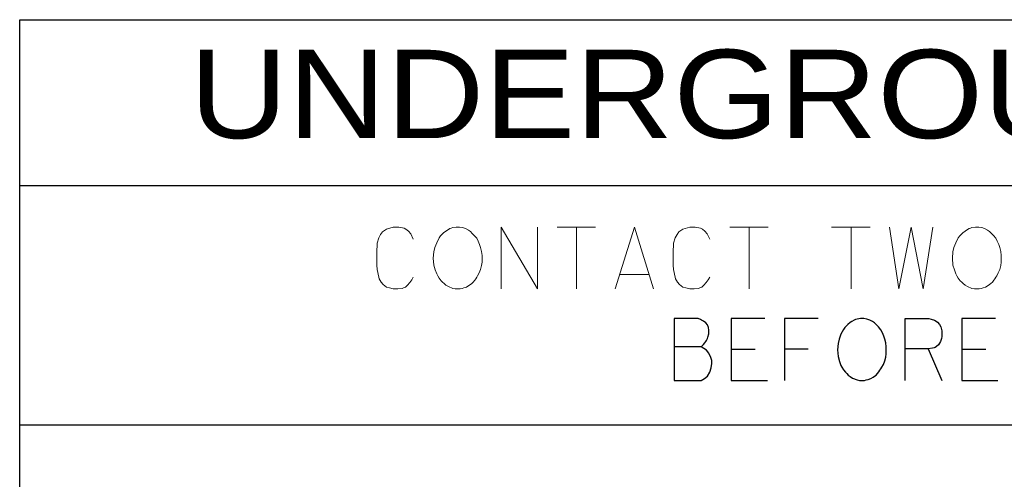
# Paper-space layout '113851GT001' of a CAD drawing. Header units: feet. Extents: x 0 to 34, y 0 to 22.
# Tile 6 of 12: x 3.3 to 5.5, y 4.2 to 5.2. Entities that reach past the tile are written whole.
import ezdxf
from ezdxf.enums import TextEntityAlignment as Align

# ---------------------------------------------------------------- set-up
doc = ezdxf.new("R2010")
doc.units = ezdxf.units.FT
doc.header["$MEASUREMENT"] = 0
doc.layers.add('C-ANNO-TEXT', color=7, linetype='Continuous')
doc.layers.add('SH_Data', color=7, linetype='Continuous')
doc.styles.add('Font 70-Main Title', font='txt', dxfattribs={"width": 1.15, "height": 0.25})

# ---------------------------------------------------------------- blocks, each defined once
blk = doc.blocks.new('*U883')
at = {"layer": 'SH_Data', "color": 7, "linetype": 'Continuous', "lineweight": 13}
for p, q in [((45.95632737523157, -13.26885548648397), (46.04340012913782, -13.26885548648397)), ((46.00041917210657, -13.26885548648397), (46.00041917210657, -13.40885548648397))]:
    blk.add_line(p, q, dxfattribs=at)
blk = doc.blocks.new('*U884')
at = {"layer": 'SH_Data', "color": 7, "linetype": 'Continuous', "lineweight": 13}
blk.add_line((46.16354173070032, -13.37578663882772), (46.09851487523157, -13.37578663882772), dxfattribs=at)
at = {"layer": 'SH_Data', "color": 7, "linetype": 'Continuous', "lineweight": 13, "flags": 128}
blk.add_lwpolyline([(46.08749192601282, -13.40885548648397), (46.13158372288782, -13.26885548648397), (46.17456467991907, -13.40885548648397)], dxfattribs=at)
blk = doc.blocks.new('*U885')
at = {"layer": 'SH_Data', "color": 7, "linetype": 'Continuous', "lineweight": 13}
for p, q in [((46.34652268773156, -13.26885548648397), (46.43359544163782, -13.26885548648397)), ((46.39061448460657, -13.26885548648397), (46.39061448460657, -13.40885548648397))]:
    blk.add_line(p, q, dxfattribs=at)
blk = doc.blocks.new('*U886')
at = {"layer": 'SH_Data', "linetype": 'Continuous', "lineweight": 13}
for p, q in [((48.2334749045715, -13.26885548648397), (48.32054765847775, -13.26885548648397)), ((48.2775667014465, -13.26885548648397), (48.2775667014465, -13.40885548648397))]:
    blk.add_line(p, q, dxfattribs=at)
blk = doc.blocks.new('*U892')
at = {"layer": 'SH_Data', "linetype": 'Continuous', "lineweight": 30}
blk.add_line((47.13395894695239, -13.54537593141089), (47.18796285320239, -13.54537593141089), dxfattribs=at)
at = {"layer": 'SH_Data', "linetype": 'Continuous', "lineweight": 30, "flags": 128}
blk.add_lwpolyline([(47.21000875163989, -13.47592280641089), (47.13395894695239, -13.47592280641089), (47.13395894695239, -13.61592280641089), (47.21552877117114, -13.61592280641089)], dxfattribs=at)
blk = doc.blocks.new('*U893')
at = {"layer": 'SH_Data', "linetype": 'Continuous', "lineweight": 30}
blk.add_line((47.25410054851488, -13.54428218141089), (47.30810445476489, -13.54428218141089), dxfattribs=at)
at = {"layer": 'SH_Data', "linetype": 'Continuous', "lineweight": 30, "flags": 128}
blk.add_lwpolyline([(47.33015035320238, -13.47592280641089), (47.25410054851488, -13.47592280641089), (47.25410054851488, -13.61592280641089)], dxfattribs=at)
blk = doc.blocks.new('*U894')
at = {"layer": 'SH_Data', "linetype": 'Continuous', "lineweight": 30}
blk.add_line((47.57926900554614, -13.54428218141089), (47.61013326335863, -13.61592280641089), dxfattribs=at)
at = {"layer": 'SH_Data', "linetype": 'Continuous', "lineweight": 30, "flags": 128}
blk.add_lwpolyline([(47.52746968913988, -13.61592280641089), (47.52746968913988, -13.47592280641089), (47.58037984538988, -13.47592280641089), (47.58588277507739, -13.47703364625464), (47.59360738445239, -13.47923823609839), (47.59690572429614, -13.48144282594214), (47.60022115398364, -13.48364741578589), (47.60463033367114, -13.48916743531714), (47.60792867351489, -13.49467036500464), (47.61013326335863, -13.50348872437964), (47.61013326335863, -13.51671626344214), (47.60903951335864, -13.52112544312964), (47.60683492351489, -13.52773921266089), (47.60242574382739, -13.53546382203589), (47.59801656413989, -13.53876216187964), (47.59470113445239, -13.54096675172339), (47.59249654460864, -13.54207759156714), (47.58919820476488, -13.54317134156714), (47.57926900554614, -13.54428218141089), (47.52746968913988, -13.54428218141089)], dxfattribs=at)
blk = doc.blocks.new('*U895')
at = {"layer": 'SH_Data', "linetype": 'Continuous', "lineweight": 30}
blk.add_line((47.65533590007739, -13.54537593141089), (47.70933980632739, -13.54537593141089), dxfattribs=at)
at = {"layer": 'SH_Data', "linetype": 'Continuous', "lineweight": 30, "flags": 128}
blk.add_lwpolyline([(47.73138570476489, -13.47592280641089), (47.65533590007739, -13.47592280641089), (47.65533590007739, -13.61592280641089), (47.73690572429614, -13.61592280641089)], dxfattribs=at)
blk = doc.blocks.new('OUPS NEW LOGO - 2022 - SCR')
for points in [[(-2.374995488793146, 1.027210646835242), (2.375004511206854, 1.027210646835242)], [(-2.374995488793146, 0.4855106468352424), (2.375004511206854, 0.4855106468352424)]]:
    blk.add_lwpolyline(points)
at = {"layer": 'SH_Data', "color": 7, "flags": 128}
blk.add_lwpolyline([(2.375004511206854, 1.402210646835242), (2.375004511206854, -1.389459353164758), (-2.374995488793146, -1.389459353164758), (-2.374995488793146, 1.402210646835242)], close=True, dxfattribs=at)
at = {"layer": 'SH_Data', "color": 7, "linetype": 'Continuous', "lineweight": 13, "flags": 128}
for points in [[(-1.485038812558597, 0.9052812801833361), (-1.490541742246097, 0.9173979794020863), (-1.496061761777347, 0.9240117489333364), (-1.501564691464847, 0.9284209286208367), (-1.505973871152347, 0.9306255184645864), (-1.518107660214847, 0.9328471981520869), (-1.530224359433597, 0.9328471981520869), (-1.545656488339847, 0.9284209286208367), (-1.554474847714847, 0.9218071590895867), (-1.558884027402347, 0.9163042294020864), (-1.563293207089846, 0.9085796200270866), (-1.566608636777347, 0.8964629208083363), (-1.567702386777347, 0.8744170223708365), (-1.567702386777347, 0.8578740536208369), (-1.567702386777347, 0.8468511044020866), (-1.566608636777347, 0.8369389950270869), (-1.563293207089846, 0.8193022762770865), (-1.562199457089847, 0.8159868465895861), (-1.557790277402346, 0.8082793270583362), (-1.553381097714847, 0.8027593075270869), (-1.545656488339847, 0.7972563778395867), (-1.539042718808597, 0.7950517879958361), (-1.530224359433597, 0.7928471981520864), (-1.520312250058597, 0.7928471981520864), (-1.510383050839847, 0.7939409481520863), (-1.507084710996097, 0.7950517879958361), (-1.502675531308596, 0.7972563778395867), (-1.498266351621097, 0.8016655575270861), (-1.492746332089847, 0.8071684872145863), (-1.488337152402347, 0.8137822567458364), (-1.485038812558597, 0.8193022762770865)], [(-1.395744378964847, 0.9317363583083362), (-1.399059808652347, 0.9306255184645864), (-1.402358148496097, 0.9295317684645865), (-1.407878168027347, 0.9262163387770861), (-1.411176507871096, 0.9240117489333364), (-1.416696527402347, 0.9196025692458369), (-1.421105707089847, 0.9151933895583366), (-1.423310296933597, 0.9129887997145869), (-1.426608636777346, 0.9085796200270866), (-1.432128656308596, 0.8975566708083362), (-1.436537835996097, 0.8865337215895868), (-1.438742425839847, 0.8766216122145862), (-1.439836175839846, 0.8622832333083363), (-1.438742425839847, 0.8468511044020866), (-1.435426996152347, 0.8358281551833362), (-1.432128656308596, 0.8270097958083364), (-1.429924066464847, 0.8226006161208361), (-1.426608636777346, 0.8170976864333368), (-1.422199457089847, 0.8115776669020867), (-1.418901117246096, 0.8082793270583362), (-1.415585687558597, 0.8049638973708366), (-1.411176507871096, 0.8016655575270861), (-1.405673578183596, 0.7983501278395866), (-1.395744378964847, 0.7939409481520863), (-1.390241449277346, 0.7928471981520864), (-1.379218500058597, 0.7928471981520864), (-1.374809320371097, 0.7939409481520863), (-1.370400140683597, 0.7950517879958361), (-1.364880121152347, 0.7972563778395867), (-1.359377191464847, 0.8005547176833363), (-1.356061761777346, 0.8027593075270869), (-1.352763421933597, 0.8049638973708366), (-1.349447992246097, 0.8082793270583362), (-1.346149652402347, 0.8126885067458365), (-1.343945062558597, 0.8159868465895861), (-1.341740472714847, 0.8193022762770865), (-1.339535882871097, 0.8226006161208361), (-1.336220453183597, 0.8292143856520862), (-1.332922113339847, 0.8369389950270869), (-1.330717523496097, 0.8457573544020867), (-1.329606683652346, 0.8534648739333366), (-1.329606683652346, 0.8545757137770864), (-1.329606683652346, 0.8622832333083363), (-1.329606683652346, 0.8688970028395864), (-1.330717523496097, 0.8777153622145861), (-1.332922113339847, 0.8865337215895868), (-1.335126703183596, 0.8931474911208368), (-1.338425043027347, 0.9008721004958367), (-1.341740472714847, 0.9074858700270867), (-1.347243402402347, 0.9140996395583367), (-1.351652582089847, 0.9185088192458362), (-1.356061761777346, 0.9229179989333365), (-1.360470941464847, 0.9262163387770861), (-1.367084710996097, 0.9295317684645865), (-1.373698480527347, 0.9317363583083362), (-1.380312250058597, 0.9328471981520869), (-1.388036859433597, 0.9328471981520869), (-1.395744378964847, 0.9317363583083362)], [(-1.286608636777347, 0.7928471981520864), (-1.286608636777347, 0.9328471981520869), (-1.203945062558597, 0.7928471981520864), (-1.203945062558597, 0.9328471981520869)], [(-0.8148605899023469, 0.9052812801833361), (-0.8203635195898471, 0.9173979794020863), (-0.8258835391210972, 0.9240117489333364), (-0.8313864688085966, 0.9284209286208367), (-0.8357956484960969, 0.9306255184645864), (-0.8479294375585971, 0.9328471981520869), (-0.8600461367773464, 0.9328471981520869), (-0.8754782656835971, 0.9284209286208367), (-0.8842966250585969, 0.9218071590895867), (-0.8887058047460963, 0.9163042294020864), (-0.8931149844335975, 0.9085796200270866), (-0.896430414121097, 0.8964629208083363), (-0.8975241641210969, 0.8744170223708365), (-0.8975241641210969, 0.8578740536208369), (-0.8975241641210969, 0.8468511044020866), (-0.896430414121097, 0.8369389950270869), (-0.8931149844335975, 0.8193022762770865), (-0.8920212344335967, 0.8159868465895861), (-0.8876120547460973, 0.8082793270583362), (-0.883202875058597, 0.8027593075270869), (-0.8754782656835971, 0.7972563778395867), (-0.8688644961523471, 0.7950517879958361), (-0.8600461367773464, 0.7928471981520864), (-0.8501340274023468, 0.7928471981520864), (-0.8402048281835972, 0.7939409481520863), (-0.8369064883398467, 0.7950517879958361), (-0.8324973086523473, 0.7972563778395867), (-0.828088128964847, 0.8016655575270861), (-0.8225681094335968, 0.8071684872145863), (-0.8181589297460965, 0.8137822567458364), (-0.8148605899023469, 0.8193022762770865)]]:
    blk.add_lwpolyline(points, dxfattribs=at)
at = {"layer": 'SH_Data', "linetype": 'Continuous', "lineweight": 13, "flags": 128}
for points in [[(-0.408122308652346, 0.9328471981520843), (-0.387187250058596, 0.7928471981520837), (-0.359621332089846, 0.9328471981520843), (-0.332072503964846, 0.7928471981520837), (-0.3100266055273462, 0.9328471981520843)], [(-0.2218259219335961, 0.9317363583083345), (-0.2251413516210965, 0.9306255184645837), (-0.2284396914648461, 0.9295317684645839), (-0.2339597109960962, 0.9262163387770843), (-0.2372580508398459, 0.9240117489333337), (-0.242778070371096, 0.9196025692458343), (-0.2471872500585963, 0.915193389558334), (-0.249391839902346, 0.9129887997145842), (-0.2526901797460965, 0.9085796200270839), (-0.2582101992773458, 0.8975566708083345), (-0.2626193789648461, 0.8865337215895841), (-0.2648239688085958, 0.8766216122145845), (-0.2659177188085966, 0.8622832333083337), (-0.2648239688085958, 0.8468511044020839), (-0.2615085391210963, 0.8358281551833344), (-0.2582101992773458, 0.8270097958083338), (-0.2560056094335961, 0.8226006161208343), (-0.2526901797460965, 0.8170976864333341), (-0.2482810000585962, 0.811577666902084), (-0.2449826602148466, 0.8082793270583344), (-0.2416672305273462, 0.804963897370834), (-0.2372580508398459, 0.8016655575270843), (-0.2317551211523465, 0.7983501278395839), (-0.2218259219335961, 0.7939409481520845), (-0.2163229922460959, 0.7928471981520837), (-0.2053000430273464, 0.7928471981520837), (-0.2008908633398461, 0.7939409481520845), (-0.1964816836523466, 0.7950517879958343), (-0.1909616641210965, 0.797256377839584), (-0.1854587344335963, 0.8005547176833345), (-0.1821433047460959, 0.8027593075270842), (-0.1788449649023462, 0.804963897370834), (-0.1755295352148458, 0.8082793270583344), (-0.1722311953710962, 0.8126885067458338), (-0.1700266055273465, 0.8159868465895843), (-0.1678220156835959, 0.8193022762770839), (-0.1656174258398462, 0.8226006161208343), (-0.1623019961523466, 0.8292143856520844), (-0.1590036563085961, 0.8369389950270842), (-0.1567990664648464, 0.845757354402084), (-0.1556882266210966, 0.8534648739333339), (-0.1556882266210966, 0.8545757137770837), (-0.1556882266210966, 0.8622832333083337), (-0.1556882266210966, 0.8688970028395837), (-0.1567990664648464, 0.8777153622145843), (-0.1590036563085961, 0.8865337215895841), (-0.1612082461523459, 0.8931474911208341), (-0.1645065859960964, 0.900872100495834), (-0.1678220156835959, 0.907485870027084), (-0.1733249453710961, 0.9140996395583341), (-0.1777341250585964, 0.9185088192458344), (-0.1821433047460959, 0.9229179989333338), (-0.1865524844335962, 0.9262163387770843), (-0.1931662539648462, 0.9295317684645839), (-0.1997800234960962, 0.9317363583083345), (-0.2063937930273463, 0.9328471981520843), (-0.2141184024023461, 0.9328471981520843), (-0.2218259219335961, 0.9317363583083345)]]:
    blk.add_lwpolyline(points, dxfattribs=at)
at = {"layer": 'SH_Data', "linetype": 'Continuous', "lineweight": 30, "flags": 128}
for points in [[(-0.8344071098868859, 0.6618296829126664), (-0.8288870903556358, 0.6673497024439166), (-0.8255887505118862, 0.6706480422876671), (-0.8233841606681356, 0.6739634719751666), (-0.8222733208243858, 0.6761680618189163), (-0.820068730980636, 0.6805772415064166), (-0.8189749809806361, 0.6838755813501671), (-0.8167703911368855, 0.691600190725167), (-0.8167703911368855, 0.6948985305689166), (-0.8167703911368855, 0.6993077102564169), (-0.8178641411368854, 0.705921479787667), (-0.820068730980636, 0.7114414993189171), (-0.8233841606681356, 0.7158506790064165), (-0.8288870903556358, 0.7202598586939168), (-0.8332962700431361, 0.7224644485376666), (-0.8355008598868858, 0.7235581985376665), (-0.841020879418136, 0.725779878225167), (-0.8950247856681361, 0.725779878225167), (-0.8950247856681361, 0.5857798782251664), (-0.8344071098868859, 0.5857798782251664), (-0.8266825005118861, 0.5901890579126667), (-0.820068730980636, 0.595691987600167), (-0.8145658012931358, 0.6045103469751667), (-0.8112503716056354, 0.6144395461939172), (-0.8101566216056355, 0.6243516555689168), (-0.8101566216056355, 0.6309654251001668), (-0.8123612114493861, 0.6375791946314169), (-0.8167703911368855, 0.6475083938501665), (-0.8222733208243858, 0.6541221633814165), (-0.8344071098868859, 0.6618296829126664), (-0.8950247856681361, 0.6618296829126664)], [(-0.481689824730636, 0.7246690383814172), (-0.4850052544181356, 0.7235581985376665), (-0.4883035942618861, 0.7224644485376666), (-0.4938236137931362, 0.719149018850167), (-0.4971219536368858, 0.7169444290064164), (-0.502641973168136, 0.712535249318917), (-0.5070511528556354, 0.7081260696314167), (-0.509255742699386, 0.705921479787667), (-0.5125540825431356, 0.7015123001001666), (-0.5180741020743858, 0.6904893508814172), (-0.5224832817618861, 0.6794664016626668), (-0.5246878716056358, 0.6695542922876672), (-0.5257816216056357, 0.6552159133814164), (-0.5246878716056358, 0.6397837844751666), (-0.5213724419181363, 0.6287608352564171), (-0.5180741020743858, 0.6199424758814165), (-0.515869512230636, 0.6155332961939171), (-0.5125540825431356, 0.6100303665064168), (-0.5081449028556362, 0.6045103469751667), (-0.5048465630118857, 0.6012120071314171), (-0.5015311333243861, 0.5978965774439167), (-0.4971219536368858, 0.5945982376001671), (-0.4916190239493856, 0.5912828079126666), (-0.481689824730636, 0.5868736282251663), (-0.4761868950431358, 0.5857798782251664), (-0.4651639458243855, 0.5857798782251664), (-0.460754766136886, 0.5868736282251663), (-0.4563455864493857, 0.587984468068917), (-0.4508255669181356, 0.5901890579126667), (-0.4453226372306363, 0.5934873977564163), (-0.4420072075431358, 0.595691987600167), (-0.4387088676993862, 0.5978965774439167), (-0.4353934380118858, 0.6012120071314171), (-0.4320950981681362, 0.6056211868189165), (-0.4298905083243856, 0.608919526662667), (-0.4276859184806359, 0.6122349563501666), (-0.4254813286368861, 0.6155332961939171), (-0.4221658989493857, 0.6221470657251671), (-0.4188675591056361, 0.629871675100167), (-0.4166629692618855, 0.6386900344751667), (-0.4155521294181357, 0.6463975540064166), (-0.4155521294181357, 0.6475083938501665), (-0.4155521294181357, 0.6552159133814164), (-0.4155521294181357, 0.6618296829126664), (-0.4166629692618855, 0.6706480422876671), (-0.4188675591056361, 0.6794664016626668), (-0.4210721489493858, 0.6860801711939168), (-0.4243704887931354, 0.6938047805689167), (-0.4276859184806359, 0.7004185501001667), (-0.4331888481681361, 0.7070323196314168), (-0.4375980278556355, 0.7114414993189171), (-0.4420072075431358, 0.7158506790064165), (-0.4464163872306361, 0.719149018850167), (-0.4530301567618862, 0.7224644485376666), (-0.4596439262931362, 0.7246690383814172), (-0.4662576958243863, 0.725779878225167), (-0.4739823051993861, 0.725779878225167), (-0.481689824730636, 0.7246690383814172)]]:
    blk.add_lwpolyline(points, dxfattribs=at)
at = {"layer": 'SH_Data', "color": 7, "linetype": 'Continuous', "lineweight": 13}
for name in ['*U883', '*U884', '*U885']:
    blk.add_blockref(name, (-47.11618064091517, 14.20170268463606), dxfattribs=at)
at = {"layer": 'SH_Data', "linetype": 'Continuous', "lineweight": 13}
blk.add_blockref('*U886', (-48.7727617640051, 14.20170268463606), dxfattribs=at)
at = {"layer": 'SH_Data', "linetype": 'Continuous', "lineweight": 30}
for name in ['*U892', '*U893', '*U894', '*U895']:
    blk.add_blockref(name, (-47.90002377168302, 14.20170268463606), dxfattribs=at)
at = {"layer": 'SH_Data', "color": 7, "linetype": 'Continuous', "style": 'Font 70-Main Title', "width": 1.15}
blk.add_text('UNDERGROUND UTILITIES', height=0.2, dxfattribs=at).set_placement((4.511092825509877e-06, 1.234130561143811), align=Align.MIDDLE_CENTER)

psp = doc.layouts.new('113851GT001')

# ---------------------------------------------------------------- block references
at = {"layer": 'C-ANNO-TEXT'}
psp.add_blockref('OUPS NEW LOGO - 2022 - SCR', (5.630353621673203, 3.819243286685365), dxfattribs=at)

doc.saveas('drawing.dxf')
